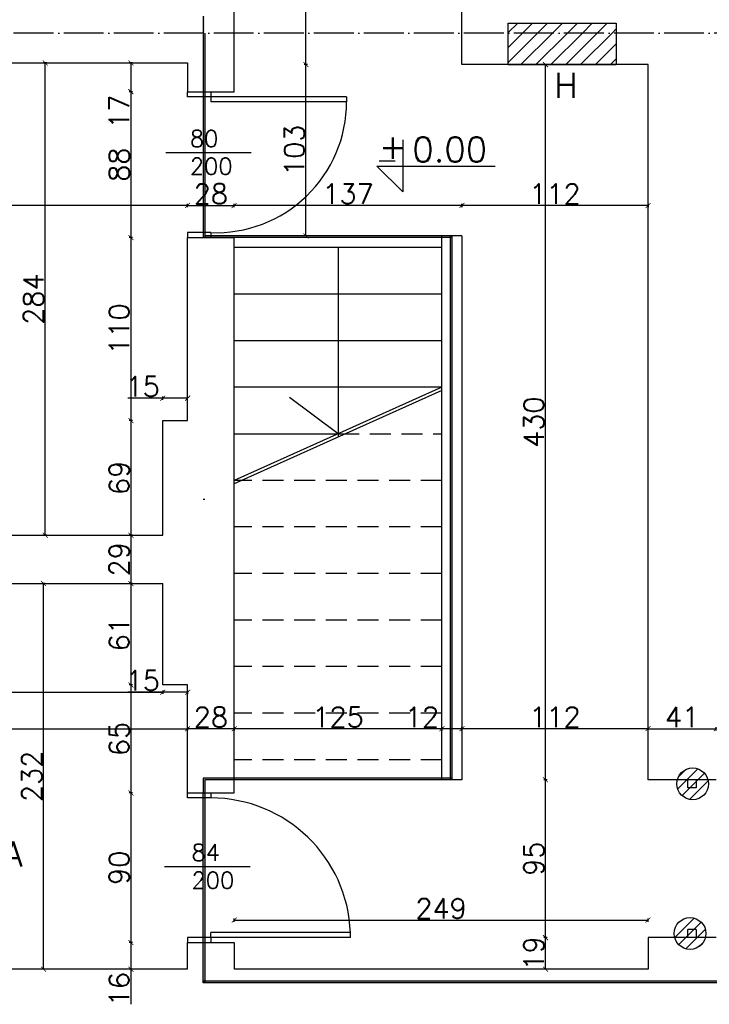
# Model space of a CAD drawing. Header units: millimetres. Extents: x -155361 to 49141, y -33787 to 6941.
# Tile 39 of 44: x -21812 to -21397, y 4693 to 5285. Entities that reach past the tile are written whole.
import ezdxf

# ---------------------------------------------------------------- set-up
doc = ezdxf.new("R2010")
doc.units = ezdxf.units.MM
doc.linetypes.add('ACAD_ISO04W100', pattern=[30, 24, -3, 0, -3])
doc.linetypes.add('DASHED', pattern=[19.05, 12.7, -6.35])
doc.styles.add('Opisowy', font='txt.shx')
doc.styles.get("Standard").update_dxf_attribs({"font": 'txt.shx'})
doc.dimstyles.new('ISO-25', dxfattribs={"dimtxt": 12, "dimasz": 3, "dimexe": 1, "dimexo": 1, "dimgap": 1, "dimtad": 1, "dimdec": 0, "dimtxsty": 'Opisowy', "dimblk": 'ARCHTICK', "dimcen": 2.5, "dimadec": 0, "dimazin": 0, "dimtfac": 1, "dimtdec": 0, "dimtmove": 0, "dimatfit": 3, "dimldrblk": 'ARCHTICK', "dimfxl": 1, "dimfxlon": 1, "dimarcsym": 0})
pattern_1 = [(45, (0, 2342.2945), (-4.490128, 4.490128), [])]

# ---------------------------------------------------------------- blocks, each defined once
blk = doc.blocks.new('_ArchTick')
at = {"color": 0, "linetype": 'ByBlock', "const_width": 0.15}
blk.add_lwpolyline([(-0.5, -0.5), (0.5, 0.5)], dxfattribs=at)
blk = doc.blocks.new('*D11401')
at = {"color": 0, "lineweight": -2}
for p, q in [((-21434.06, 4857.68), (-21434.06, 4859.68)), ((-21434.06, 4858.68), (-21393.06, 4858.68)), ((-21393.06, 4857.68), (-21393.06, 4859.68))]:
    blk.add_line(p, q, dxfattribs=at)
at = {"layer": 'Defpoints', "color": 0}
for p in [(-21393.06, 4858.68), (-21434.06, 4841.23), (-21393.06, 4841.23)]:
    blk.add_point(p, dxfattribs=at)
at = {"color": 0, "lineweight": -2, "xscale": 3, "yscale": 3, "zscale": 3, "rotation": 180}
blk.add_blockref('_ArchTick', (-21434.06, 4858.68), dxfattribs=at)
at = {"color": 0, "lineweight": -2, "xscale": 3, "yscale": 3, "zscale": 3}
blk.add_blockref('_ArchTick', (-21393.06, 4858.68), dxfattribs=at)
at = {"color": 0, "insert": (-21413.56, 4865.68), "char_height": 12, "attachment_point": 5, "style": 'Opisowy'}
blk.add_mtext('41', dxfattribs=at)
blk = doc.blocks.new('*D11427')
at = {"color": 0, "lineweight": -2}
for p, q in [((-22135.06, 4857.68), (-22135.06, 4859.68)), ((-22135.06, 4858.68), (-21711.06, 4858.68)), ((-21711.06, 4857.68), (-21711.06, 4859.68))]:
    blk.add_line(p, q, dxfattribs=at)
at = {"layer": 'Defpoints', "color": 0}
for p in [(-21711.06, 4858.68), (-22135.06, 4848.72), (-21711.06, 4848.72)]:
    blk.add_point(p, dxfattribs=at)
at = {"color": 0, "lineweight": -2, "xscale": 3, "yscale": 3, "zscale": 3, "rotation": 180}
blk.add_blockref('_ArchTick', (-22135.06, 4858.68), dxfattribs=at)
at = {"color": 0, "lineweight": -2, "xscale": 3, "yscale": 3, "zscale": 3}
blk.add_blockref('_ArchTick', (-21711.06, 4858.68), dxfattribs=at)
at = {"color": 0, "insert": (-21923.06, 4865.68), "char_height": 12, "attachment_point": 5, "style": 'Opisowy'}
blk.add_mtext('424', dxfattribs=at)
blk = doc.blocks.new('*D11433')
at = {"color": 0, "lineweight": -2}
for p, q in [((-22135.06, 4881.62), (-22135.06, 4879.62)), ((-22135.06, 4880.62), (-21726.06, 4880.62)), ((-21726.06, 4881.62), (-21726.06, 4879.62))]:
    blk.add_line(p, q, dxfattribs=at)
at = {"layer": 'Defpoints', "color": 0}
for p in [(-22135.06, 4959.23), (-21726.06, 4959.23), (-21726.06, 4880.62)]:
    blk.add_point(p, dxfattribs=at)
at = {"color": 0, "lineweight": -2, "xscale": 3, "yscale": 3, "zscale": 3, "rotation": 180}
blk.add_blockref('_ArchTick', (-22135.06, 4880.62), dxfattribs=at)
at = {"color": 0, "lineweight": -2, "xscale": 3, "yscale": 3, "zscale": 3}
blk.add_blockref('_ArchTick', (-21726.06, 4880.62), dxfattribs=at)
at = {"color": 0, "insert": (-21930.56, 4887.62), "char_height": 12, "attachment_point": 5, "style": 'Opisowy'}
blk.add_mtext('409', dxfattribs=at)
blk = doc.blocks.new('*D11434')
at = {"color": 0, "lineweight": -2}
for p, q in [((-21726.06, 4880.62), (-21747.06, 4880.62)), ((-21726.06, 4881.62), (-21726.06, 4879.62)), ((-21711.06, 4880.62), (-21726.06, 4880.62)), ((-21711.06, 4881.62), (-21711.06, 4879.62))]:
    blk.add_line(p, q, dxfattribs=at)
at = {"layer": 'Defpoints', "color": 0}
for p in [(-21726.06, 4898.23), (-21711.06, 4898.23), (-21726.06, 4880.62)]:
    blk.add_point(p, dxfattribs=at)
at = {"color": 0, "lineweight": -2, "xscale": 3, "yscale": 3, "zscale": 3, "rotation": 180}
blk.add_blockref('_ArchTick', (-21726.06, 4880.62), dxfattribs=at)
at = {"color": 0, "lineweight": -2, "xscale": 3, "yscale": 3, "zscale": 3}
blk.add_blockref('_ArchTick', (-21711.06, 4880.62), dxfattribs=at)
at = {"color": 0, "insert": (-21738.06, 4887.62), "char_height": 12, "attachment_point": 5, "style": 'Opisowy'}
blk.add_mtext('15', dxfattribs=at)
blk = doc.blocks.new('*D11435')
at = {"color": 0, "lineweight": -2}
for p, q in [((-21711.06, 4859.68), (-21711.06, 4857.68)), ((-21683.06, 4858.68), (-21711.06, 4858.68)), ((-21683.06, 4859.68), (-21683.06, 4857.68))]:
    blk.add_line(p, q, dxfattribs=at)
at = {"layer": 'Defpoints', "color": 0}
for p in [(-21711.06, 4885.69), (-21683.06, 4885.69), (-21711.06, 4858.68)]:
    blk.add_point(p, dxfattribs=at)
at = {"color": 0, "lineweight": -2, "xscale": 3, "yscale": 3, "zscale": 3, "rotation": 180}
blk.add_blockref('_ArchTick', (-21711.06, 4858.68), dxfattribs=at)
at = {"color": 0, "lineweight": -2, "xscale": 3, "yscale": 3, "zscale": 3}
blk.add_blockref('_ArchTick', (-21683.06, 4858.68), dxfattribs=at)
at = {"color": 0, "insert": (-21697.06, 4865.68), "char_height": 12, "attachment_point": 5, "style": 'Opisowy'}
blk.add_mtext('28', dxfattribs=at)
blk = doc.blocks.new('*D11436')
at = {"color": 0, "lineweight": -2}
for p, q in [((-21683.06, 4859.68), (-21683.06, 4857.68)), ((-21558.06, 4858.68), (-21683.06, 4858.68)), ((-21558.06, 4859.68), (-21558.06, 4857.68))]:
    blk.add_line(p, q, dxfattribs=at)
at = {"layer": 'Defpoints', "color": 0}
for p in [(-21683.06, 4879.72), (-21558.06, 4879.72), (-21683.06, 4858.68)]:
    blk.add_point(p, dxfattribs=at)
at = {"color": 0, "lineweight": -2, "xscale": 3, "yscale": 3, "zscale": 3, "rotation": 180}
blk.add_blockref('_ArchTick', (-21683.06, 4858.68), dxfattribs=at)
at = {"color": 0, "lineweight": -2, "xscale": 3, "yscale": 3, "zscale": 3}
blk.add_blockref('_ArchTick', (-21558.06, 4858.68), dxfattribs=at)
at = {"color": 0, "insert": (-21620.56, 4865.68), "char_height": 12, "attachment_point": 5, "style": 'Opisowy'}
blk.add_mtext('125', dxfattribs=at)
blk = doc.blocks.new('*D11437')
at = {"color": 0, "lineweight": -2}
for p, q in [((-21558.06, 4858.68), (-21579.06, 4858.68)), ((-21558.06, 4859.68), (-21558.06, 4857.68)), ((-21546.06, 4858.68), (-21558.06, 4858.68)), ((-21546.06, 4859.68), (-21546.06, 4857.68))]:
    blk.add_line(p, q, dxfattribs=at)
at = {"layer": 'Defpoints', "color": 0}
for p in [(-21558.06, 4878.72), (-21546.06, 4878.72), (-21558.06, 4858.68)]:
    blk.add_point(p, dxfattribs=at)
at = {"color": 0, "lineweight": -2, "xscale": 3, "yscale": 3, "zscale": 3, "rotation": 180}
blk.add_blockref('_ArchTick', (-21558.06, 4858.68), dxfattribs=at)
at = {"color": 0, "lineweight": -2, "xscale": 3, "yscale": 3, "zscale": 3}
blk.add_blockref('_ArchTick', (-21546.06, 4858.68), dxfattribs=at)
at = {"color": 0, "insert": (-21570.06, 4865.68), "char_height": 12, "attachment_point": 5, "style": 'Opisowy'}
blk.add_mtext('12', dxfattribs=at)
blk = doc.blocks.new('*D11438')
at = {"color": 0, "lineweight": -2}
for p, q in [((-21546.06, 4857.68), (-21546.06, 4859.68)), ((-21434.06, 4858.68), (-21546.06, 4858.68)), ((-21434.06, 4857.68), (-21434.06, 4859.68))]:
    blk.add_line(p, q, dxfattribs=at)
at = {"layer": 'Defpoints', "color": 0}
for p in [(-21546.06, 4858.68), (-21546.06, 4841.23), (-21434.06, 4841.23)]:
    blk.add_point(p, dxfattribs=at)
at = {"color": 0, "lineweight": -2, "xscale": 3, "yscale": 3, "zscale": 3, "rotation": 180}
blk.add_blockref('_ArchTick', (-21546.06, 4858.68), dxfattribs=at)
at = {"color": 0, "lineweight": -2, "xscale": 3, "yscale": 3, "zscale": 3}
blk.add_blockref('_ArchTick', (-21434.06, 4858.68), dxfattribs=at)
at = {"color": 0, "insert": (-21490.06, 4865.68), "char_height": 12, "attachment_point": 5, "style": 'Opisowy'}
blk.add_mtext('112', dxfattribs=at)
blk = doc.blocks.new('*D11457')
at = {"color": 0, "lineweight": -2}
for p, q in [((-21744.21, 5259.02), (-21746.21, 5259.02)), ((-21745.21, 5259.02), (-21745.21, 5241.75)), ((-21744.21, 5241.75), (-21746.21, 5241.75)), ((-21745.21, 5241.75), (-21745.21, 5220.75))]:
    blk.add_line(p, q, dxfattribs=at)
at = {"layer": 'Defpoints', "color": 0}
for p in [(-21711.09, 5259.02), (-21745.21, 5241.75), (-21711.09, 5241.75)]:
    blk.add_point(p, dxfattribs=at)
at = {"color": 0, "lineweight": -2, "xscale": 3, "yscale": 3, "zscale": 3}
for p, rotation in [((-21745.21, 5259.02), 90), ((-21745.21, 5241.75), -90.00000000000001)]:
    blk.add_blockref('_ArchTick', p, dxfattribs=dict(at, rotation=rotation))
at = {"color": 0, "insert": (-21752.21, 5229.75), "char_height": 12, "attachment_point": 5, "rotation": 90, "style": 'Opisowy'}
blk.add_mtext('17', dxfattribs=at)
blk = doc.blocks.new('*D11458')
at = {"color": 0, "lineweight": -2}
for p, q in [((-21744.21, 5241.75), (-21746.21, 5241.75)), ((-21745.21, 5241.75), (-21745.21, 5154.02)), ((-21744.21, 5154.02), (-21746.21, 5154.02))]:
    blk.add_line(p, q, dxfattribs=at)
at = {"layer": 'Defpoints', "color": 0}
for p in [(-21711.09, 5241.75), (-21745.21, 5154.02), (-21711.09, 5154.02)]:
    blk.add_point(p, dxfattribs=at)
at = {"color": 0, "lineweight": -2, "xscale": 3, "yscale": 3, "zscale": 3}
for p, rotation in [((-21745.21, 5241.75), 90), ((-21745.21, 5154.02), -90.00000000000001)]:
    blk.add_blockref('_ArchTick', p, dxfattribs=dict(at, rotation=rotation))
at = {"color": 0, "insert": (-21752.21, 5197.88), "char_height": 12, "attachment_point": 5, "rotation": 90, "style": 'Opisowy'}
blk.add_mtext('88', dxfattribs=at)
blk = doc.blocks.new('*D11459')
at = {"color": 0, "lineweight": -2}
for p, q in [((-21744.21, 5154.02), (-21746.21, 5154.02)), ((-21745.21, 5154.02), (-21745.21, 5044.02)), ((-21744.21, 5044.02), (-21746.21, 5044.02))]:
    blk.add_line(p, q, dxfattribs=at)
at = {"layer": 'Defpoints', "color": 0}
for p in [(-21711.09, 5154.02), (-21745.21, 5044.02), (-21711.09, 5044.02)]:
    blk.add_point(p, dxfattribs=at)
at = {"color": 0, "lineweight": -2, "xscale": 3, "yscale": 3, "zscale": 3}
for p, rotation in [((-21745.21, 5154.02), 90), ((-21745.21, 5044.02), -90.00000000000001)]:
    blk.add_blockref('_ArchTick', p, dxfattribs=dict(at, rotation=rotation))
at = {"color": 0, "insert": (-21752.21, 5099.02), "char_height": 12, "attachment_point": 5, "rotation": 90, "style": 'Opisowy'}
blk.add_mtext('110', dxfattribs=at)
blk = doc.blocks.new('*D11460')
at = {"color": 0, "lineweight": -2}
for p, q in [((-21744.21, 5044.02), (-21746.21, 5044.02)), ((-21745.21, 5044.02), (-21745.21, 4975.02)), ((-21744.21, 4975.02), (-21746.21, 4975.02))]:
    blk.add_line(p, q, dxfattribs=at)
at = {"layer": 'Defpoints', "color": 0}
for p in [(-21726.09, 5044.02), (-21745.21, 4975.02), (-21726.09, 4975.02)]:
    blk.add_point(p, dxfattribs=at)
at = {"color": 0, "lineweight": -2, "xscale": 3, "yscale": 3, "zscale": 3}
for p, rotation in [((-21745.21, 5044.02), 90), ((-21745.21, 4975.02), -90.00000000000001)]:
    blk.add_blockref('_ArchTick', p, dxfattribs=dict(at, rotation=rotation))
at = {"color": 0, "insert": (-21752.21, 5009.52), "char_height": 12, "attachment_point": 5, "rotation": 90, "style": 'Opisowy'}
blk.add_mtext('69', dxfattribs=at)
blk = doc.blocks.new('*D11461')
at = {"color": 0, "lineweight": -2}
for p, q in [((-21726.09, 5057.4), (-21747.09, 5057.4)), ((-21726.09, 5056.4), (-21726.09, 5058.4)), ((-21711.09, 5057.4), (-21726.09, 5057.4)), ((-21711.09, 5056.4), (-21711.09, 5058.4))]:
    blk.add_line(p, q, dxfattribs=at)
at = {"layer": 'Defpoints', "color": 0}
for p in [(-21726.09, 5057.4), (-21726.09, 5044.02), (-21711.09, 5044.02)]:
    blk.add_point(p, dxfattribs=at)
at = {"color": 0, "lineweight": -2, "xscale": 3, "yscale": 3, "zscale": 3, "rotation": 180}
blk.add_blockref('_ArchTick', (-21726.09, 5057.4), dxfattribs=at)
at = {"color": 0, "lineweight": -2, "xscale": 3, "yscale": 3, "zscale": 3}
blk.add_blockref('_ArchTick', (-21711.09, 5057.4), dxfattribs=at)
at = {"color": 0, "insert": (-21738.09, 5064.4), "char_height": 12, "attachment_point": 5, "style": 'Opisowy'}
blk.add_mtext('15', dxfattribs=at)
blk = doc.blocks.new('*D11462')
at = {"color": 0, "lineweight": -2}
for p, q in [((-21744.21, 4975.02), (-21746.21, 4975.02)), ((-21745.21, 4975.02), (-21745.21, 4946.02)), ((-21744.21, 4946.02), (-21746.21, 4946.02))]:
    blk.add_line(p, q, dxfattribs=at)
at = {"layer": 'Defpoints', "color": 0}
for p in [(-21726.09, 4975.02), (-21745.21, 4946.02), (-21726.09, 4946.02)]:
    blk.add_point(p, dxfattribs=at)
at = {"color": 0, "lineweight": -2, "xscale": 3, "yscale": 3, "zscale": 3}
for p, rotation in [((-21745.21, 4975.02), 90), ((-21745.21, 4946.02), -90.00000000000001)]:
    blk.add_blockref('_ArchTick', p, dxfattribs=dict(at, rotation=rotation))
at = {"color": 0, "insert": (-21752.21, 4960.52), "char_height": 12, "attachment_point": 5, "rotation": 90, "style": 'Opisowy'}
blk.add_mtext('29', dxfattribs=at)
blk = doc.blocks.new('*D11463')
at = {"color": 0, "lineweight": -2}
for p, q in [((-21744.21, 4946.02), (-21746.21, 4946.02)), ((-21745.21, 4946.02), (-21745.21, 4885.02)), ((-21744.21, 4885.02), (-21746.21, 4885.02))]:
    blk.add_line(p, q, dxfattribs=at)
at = {"layer": 'Defpoints', "color": 0}
for p in [(-21726.09, 4946.02), (-21745.21, 4885.02), (-21726.09, 4885.02)]:
    blk.add_point(p, dxfattribs=at)
at = {"color": 0, "lineweight": -2, "xscale": 3, "yscale": 3, "zscale": 3}
for p, rotation in [((-21745.21, 4946.02), 90), ((-21745.21, 4885.02), -90.00000000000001)]:
    blk.add_blockref('_ArchTick', p, dxfattribs=dict(at, rotation=rotation))
at = {"color": 0, "insert": (-21752.21, 4915.52), "char_height": 12, "attachment_point": 5, "rotation": 90, "style": 'Opisowy'}
blk.add_mtext('61', dxfattribs=at)
blk = doc.blocks.new('*D11464')
at = {"color": 0, "lineweight": -2}
for p, q in [((-21744.21, 4885.02), (-21746.21, 4885.02)), ((-21745.21, 4885.02), (-21745.21, 4820.02)), ((-21744.21, 4820.02), (-21746.21, 4820.02))]:
    blk.add_line(p, q, dxfattribs=at)
at = {"layer": 'Defpoints', "color": 0}
for p in [(-21711.09, 4885.02), (-21745.21, 4820.02), (-21711.09, 4820.02)]:
    blk.add_point(p, dxfattribs=at)
at = {"color": 0, "lineweight": -2, "xscale": 3, "yscale": 3, "zscale": 3}
for p, rotation in [((-21745.21, 4885.02), 90), ((-21745.21, 4820.02), -90.00000000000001)]:
    blk.add_blockref('_ArchTick', p, dxfattribs=dict(at, rotation=rotation))
at = {"color": 0, "insert": (-21752.21, 4852.52), "char_height": 12, "attachment_point": 5, "rotation": 90, "style": 'Opisowy'}
blk.add_mtext('65', dxfattribs=at)
blk = doc.blocks.new('*D11465')
at = {"color": 0, "lineweight": -2}
for p, q in [((-21744.21, 4820.02), (-21746.21, 4820.02)), ((-21745.21, 4820.02), (-21745.21, 4730.02)), ((-21744.21, 4730.02), (-21746.21, 4730.02))]:
    blk.add_line(p, q, dxfattribs=at)
at = {"layer": 'Defpoints', "color": 0}
for p in [(-21711.09, 4820.02), (-21745.21, 4730.02), (-21711.09, 4730.02)]:
    blk.add_point(p, dxfattribs=at)
at = {"color": 0, "lineweight": -2, "xscale": 3, "yscale": 3, "zscale": 3}
for p, rotation in [((-21745.21, 4820.02), 90), ((-21745.21, 4730.02), -90.00000000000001)]:
    blk.add_blockref('_ArchTick', p, dxfattribs=dict(at, rotation=rotation))
at = {"color": 0, "insert": (-21752.21, 4775.02), "char_height": 12, "attachment_point": 5, "rotation": 90, "style": 'Opisowy'}
blk.add_mtext('90', dxfattribs=at)
blk = doc.blocks.new('*D11466')
at = {"color": 0, "lineweight": -2}
for p, q in [((-21744.21, 4730.02), (-21746.21, 4730.02)), ((-21745.21, 4730.02), (-21745.21, 4714.02)), ((-21744.21, 4714.02), (-21746.21, 4714.02)), ((-21745.21, 4714.02), (-21745.21, 4693.02))]:
    blk.add_line(p, q, dxfattribs=at)
at = {"layer": 'Defpoints', "color": 0}
for p in [(-21711.09, 4730.02), (-21745.21, 4714.02), (-21711.09, 4714.02)]:
    blk.add_point(p, dxfattribs=at)
at = {"color": 0, "lineweight": -2, "xscale": 3, "yscale": 3, "zscale": 3}
for p, rotation in [((-21745.21, 4730.02), 90), ((-21745.21, 4714.02), -90.00000000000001)]:
    blk.add_blockref('_ArchTick', p, dxfattribs=dict(at, rotation=rotation))
at = {"color": 0, "insert": (-21752.21, 4702.02), "char_height": 12, "attachment_point": 5, "rotation": 90, "style": 'Opisowy'}
blk.add_mtext('16', dxfattribs=at)
blk = doc.blocks.new('*D11467')
at = {"color": 0, "lineweight": -2}
for p, q in [((-21796.77, 4946.02), (-21798.77, 4946.02)), ((-21797.77, 4714.02), (-21797.77, 4946.02)), ((-21796.77, 4714.02), (-21798.77, 4714.02))]:
    blk.add_line(p, q, dxfattribs=at)
at = {"layer": 'Defpoints', "color": 0}
for p in [(-21797.77, 4946.02), (-21726.09, 4946.02), (-21711.09, 4714.02)]:
    blk.add_point(p, dxfattribs=at)
at = {"color": 0, "lineweight": -2, "xscale": 3, "yscale": 3, "zscale": 3}
for p, rotation in [((-21797.77, 4946.02), 90), ((-21797.77, 4714.02), -90.00000000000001)]:
    blk.add_blockref('_ArchTick', p, dxfattribs=dict(at, rotation=rotation))
at = {"color": 0, "insert": (-21804.77, 4830.02), "char_height": 12, "attachment_point": 5, "rotation": 90, "style": 'Opisowy'}
blk.add_mtext('232', dxfattribs=at)
blk = doc.blocks.new('*D11468')
at = {"color": 0, "lineweight": -2}
for p, q in [((-21795.77, 5259.02), (-21797.77, 5259.02)), ((-21796.77, 4975.02), (-21796.77, 5259.02)), ((-21795.77, 4975.02), (-21797.77, 4975.02))]:
    blk.add_line(p, q, dxfattribs=at)
at = {"layer": 'Defpoints', "color": 0}
for p in [(-21796.77, 5259.02), (-21711.09, 5259.02), (-21726.09, 4975.02)]:
    blk.add_point(p, dxfattribs=at)
at = {"color": 0, "lineweight": -2, "xscale": 3, "yscale": 3, "zscale": 3}
for p, rotation in [((-21796.77, 5259.02), 90), ((-21796.77, 4975.02), -90.00000000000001)]:
    blk.add_blockref('_ArchTick', p, dxfattribs=dict(at, rotation=rotation))
at = {"color": 0, "insert": (-21803.77, 5117.02), "char_height": 12, "attachment_point": 5, "rotation": 90, "style": 'Opisowy'}
blk.add_mtext('284', dxfattribs=at)
blk = doc.blocks.new('*D11484')
at = {"color": 0, "lineweight": -2}
for p, q in [((-21494.8, 5258.02), (-21496.8, 5258.02)), ((-21495.8, 4828.02), (-21495.8, 5258.02)), ((-21494.8, 4828.02), (-21496.8, 4828.02))]:
    blk.add_line(p, q, dxfattribs=at)
at = {"layer": 'Defpoints', "color": 0}
for p in [(-21495.8, 5258.02), (-21434.09, 5258.02), (-21434.09, 4828.02)]:
    blk.add_point(p, dxfattribs=at)
at = {"color": 0, "lineweight": -2, "xscale": 3, "yscale": 3, "zscale": 3}
for p, rotation in [((-21495.8, 5258.02), 90), ((-21495.8, 4828.02), -90.00000000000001)]:
    blk.add_blockref('_ArchTick', p, dxfattribs=dict(at, rotation=rotation))
at = {"color": 0, "insert": (-21502.8, 5043.02), "char_height": 12, "attachment_point": 5, "rotation": 90, "style": 'Opisowy'}
blk.add_mtext('430', dxfattribs=at)
blk = doc.blocks.new('*D11485')
at = {"color": 0, "lineweight": -2}
for p, q in [((-21494.8, 4828.02), (-21496.8, 4828.02)), ((-21495.8, 4733.02), (-21495.8, 4828.02)), ((-21494.8, 4733.02), (-21496.8, 4733.02))]:
    blk.add_line(p, q, dxfattribs=at)
at = {"layer": 'Defpoints', "color": 0}
for p in [(-21495.8, 4828.02), (-21434.09, 4828.02), (-21434.09, 4733.02)]:
    blk.add_point(p, dxfattribs=at)
at = {"color": 0, "lineweight": -2, "xscale": 3, "yscale": 3, "zscale": 3}
for p, rotation in [((-21495.8, 4828.02), 90), ((-21495.8, 4733.02), -90.00000000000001)]:
    blk.add_blockref('_ArchTick', p, dxfattribs=dict(at, rotation=rotation))
at = {"color": 0, "insert": (-21502.8, 4780.52), "char_height": 12, "attachment_point": 5, "rotation": 90, "style": 'Opisowy'}
blk.add_mtext('95', dxfattribs=at)
blk = doc.blocks.new('*D11486')
at = {"color": 0, "lineweight": -2}
for p, q in [((-21494.8, 4733.02), (-21496.8, 4733.02)), ((-21495.8, 4714.02), (-21495.8, 4733.02)), ((-21494.8, 4714.02), (-21496.8, 4714.02))]:
    blk.add_line(p, q, dxfattribs=at)
at = {"layer": 'Defpoints', "color": 0}
for p in [(-21495.8, 4733.02), (-21434.09, 4733.02), (-21434.09, 4714.02)]:
    blk.add_point(p, dxfattribs=at)
at = {"color": 0, "lineweight": -2, "xscale": 3, "yscale": 3, "zscale": 3}
for p, rotation in [((-21495.8, 4733.02), 90), ((-21495.8, 4714.02), -90.00000000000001)]:
    blk.add_blockref('_ArchTick', p, dxfattribs=dict(at, rotation=rotation))
at = {"color": 0, "insert": (-21502.8, 4723.52), "char_height": 12, "attachment_point": 5, "rotation": 90, "style": 'Opisowy'}
blk.add_mtext('19', dxfattribs=at)
blk = doc.blocks.new('*D11487')
at = {"color": 0, "lineweight": -2}
for p, q in [((-21683.09, 4742.6), (-21683.09, 4744.6)), ((-21683.09, 4743.6), (-21434.09, 4743.6)), ((-21434.09, 4742.6), (-21434.09, 4744.6))]:
    blk.add_line(p, q, dxfattribs=at)
at = {"layer": 'Defpoints', "color": 0}
for p in [(-21434.09, 4743.6), (-21683.09, 4705.93), (-21434.09, 4705.93)]:
    blk.add_point(p, dxfattribs=at)
at = {"color": 0, "lineweight": -2, "xscale": 3, "yscale": 3, "zscale": 3, "rotation": 180}
blk.add_blockref('_ArchTick', (-21683.09, 4743.6), dxfattribs=at)
at = {"color": 0, "lineweight": -2, "xscale": 3, "yscale": 3, "zscale": 3}
blk.add_blockref('_ArchTick', (-21434.09, 4743.6), dxfattribs=at)
at = {"color": 0, "insert": (-21558.59, 4750.6), "char_height": 12, "attachment_point": 5, "style": 'Opisowy'}
blk.add_mtext('249', dxfattribs=at)
blk = doc.blocks.new('*D11510')
at = {"color": 0, "lineweight": -2}
for p, q in [((-21546.09, 5174.31), (-21546.09, 5172.31)), ((-21434.09, 5173.31), (-21546.09, 5173.31)), ((-21434.09, 5174.31), (-21434.09, 5172.31))]:
    blk.add_line(p, q, dxfattribs=at)
at = {"layer": 'Defpoints', "color": 0}
for p in [(-21546.09, 5258.02), (-21434.09, 5258.02), (-21546.09, 5173.31)]:
    blk.add_point(p, dxfattribs=at)
at = {"color": 0, "lineweight": -2, "xscale": 3, "yscale": 3, "zscale": 3, "rotation": 180}
blk.add_blockref('_ArchTick', (-21546.09, 5173.31), dxfattribs=at)
at = {"color": 0, "lineweight": -2, "xscale": 3, "yscale": 3, "zscale": 3}
blk.add_blockref('_ArchTick', (-21434.09, 5173.31), dxfattribs=at)
at = {"color": 0, "insert": (-21490.09, 5180.31), "char_height": 12, "attachment_point": 5, "style": 'Opisowy'}
blk.add_mtext('112', dxfattribs=at)
blk = doc.blocks.new('*D11511')
at = {"color": 0, "lineweight": -2}
for p, q in [((-21683.09, 5172.31), (-21683.09, 5174.31)), ((-21546.09, 5173.31), (-21683.09, 5173.31)), ((-21546.09, 5172.31), (-21546.09, 5174.31))]:
    blk.add_line(p, q, dxfattribs=at)
at = {"layer": 'Defpoints', "color": 0}
for p in [(-21683.09, 5173.31), (-21683.09, 5155.02), (-21546.09, 5155.02)]:
    blk.add_point(p, dxfattribs=at)
at = {"color": 0, "lineweight": -2, "xscale": 3, "yscale": 3, "zscale": 3, "rotation": 180}
blk.add_blockref('_ArchTick', (-21683.09, 5173.31), dxfattribs=at)
at = {"color": 0, "lineweight": -2, "xscale": 3, "yscale": 3, "zscale": 3}
blk.add_blockref('_ArchTick', (-21546.09, 5173.31), dxfattribs=at)
at = {"color": 0, "insert": (-21614.59, 5180.31), "char_height": 12, "attachment_point": 5, "style": 'Opisowy'}
blk.add_mtext('137', dxfattribs=at)
blk = doc.blocks.new('*D11512')
at = {"color": 0, "lineweight": -2}
for p, q in [((-21638.89, 5258.02), (-21640.89, 5258.02)), ((-21639.89, 5155.02), (-21639.89, 5258.02)), ((-21638.89, 5155.02), (-21640.89, 5155.02))]:
    blk.add_line(p, q, dxfattribs=at)
at = {"layer": 'Defpoints', "color": 0}
for p in [(-21639.89, 5258.02), (-21545.09, 5258.02), (-21545.09, 5155.02)]:
    blk.add_point(p, dxfattribs=at)
at = {"color": 0, "lineweight": -2, "xscale": 3, "yscale": 3, "zscale": 3}
for p, rotation in [((-21639.89, 5258.02), 90), ((-21639.89, 5155.02), -90.00000000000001)]:
    blk.add_blockref('_ArchTick', p, dxfattribs=dict(at, rotation=rotation))
at = {"color": 0, "insert": (-21646.89, 5206.52), "char_height": 12, "attachment_point": 5, "rotation": 90, "style": 'Opisowy'}
blk.add_mtext('103', dxfattribs=at)
blk = doc.blocks.new('*D11513')
at = {"color": 0, "lineweight": -2}
for p, q in [((-21638.89, 6765.02), (-21640.89, 6765.02)), ((-21639.89, 5258.02), (-21639.89, 6765.02)), ((-21638.89, 5258.02), (-21640.89, 5258.02))]:
    blk.add_line(p, q, dxfattribs=at)
at = {"layer": 'Defpoints', "color": 0}
for p in [(-21639.89, 6765.02), (-21546.09, 6765.02), (-21546.09, 5258.02)]:
    blk.add_point(p, dxfattribs=at)
at = {"color": 0, "lineweight": -2, "xscale": 3, "yscale": 3, "zscale": 3}
for p, rotation in [((-21639.89, 6765.02), 90), ((-21639.89, 5258.02), -90.00000000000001)]:
    blk.add_blockref('_ArchTick', p, dxfattribs=dict(at, rotation=rotation))
at = {"color": 0, "insert": (-21646.89, 6011.52), "char_height": 12, "attachment_point": 5, "rotation": 90, "style": 'Opisowy'}
blk.add_mtext('1507', dxfattribs=at)
blk = doc.blocks.new('*D11514')
at = {"color": 0, "lineweight": -2}
for p, q in [((-21711.09, 5172.31), (-21711.09, 5174.31)), ((-21711.09, 5173.31), (-21683.09, 5173.31)), ((-21683.09, 5172.31), (-21683.09, 5174.31))]:
    blk.add_line(p, q, dxfattribs=at)
at = {"layer": 'Defpoints', "color": 0}
for p in [(-21683.09, 5173.31), (-21711.09, 5154.02), (-21683.09, 5154.02)]:
    blk.add_point(p, dxfattribs=at)
at = {"color": 0, "lineweight": -2, "xscale": 3, "yscale": 3, "zscale": 3, "rotation": 180}
blk.add_blockref('_ArchTick', (-21711.09, 5173.31), dxfattribs=at)
at = {"color": 0, "lineweight": -2, "xscale": 3, "yscale": 3, "zscale": 3}
blk.add_blockref('_ArchTick', (-21683.09, 5173.31), dxfattribs=at)
at = {"color": 0, "insert": (-21697.09, 5180.31), "char_height": 12, "attachment_point": 5, "style": 'Opisowy'}
blk.add_mtext('28', dxfattribs=at)
blk = doc.blocks.new('*D11515')
at = {"color": 0, "lineweight": -2}
for p, q in [((-22135.09, 5172.31), (-22135.09, 5174.31)), ((-21711.09, 5173.31), (-22135.09, 5173.31)), ((-21711.09, 5172.31), (-21711.09, 5174.31))]:
    blk.add_line(p, q, dxfattribs=at)
at = {"layer": 'Defpoints', "color": 0}
for p in [(-22135.09, 5173.31), (-22135.09, 5154.02), (-21711.09, 5154.02)]:
    blk.add_point(p, dxfattribs=at)
at = {"color": 0, "lineweight": -2, "xscale": 3, "yscale": 3, "zscale": 3, "rotation": 180}
blk.add_blockref('_ArchTick', (-22135.09, 5173.31), dxfattribs=at)
at = {"color": 0, "lineweight": -2, "xscale": 3, "yscale": 3, "zscale": 3}
blk.add_blockref('_ArchTick', (-21711.09, 5173.31), dxfattribs=at)
at = {"color": 0, "insert": (-21923.09, 5180.31), "char_height": 12, "attachment_point": 5, "style": 'Opisowy'}
blk.add_mtext('424', dxfattribs=at)

msp = doc.modelspace()

# ---------------------------------------------------------------- hatches: boundary and pattern name
for points in [[(-21700.81, 5277.02), (-21700.81, 5287.09), (-21701.81, 5287.09), (-21701.81, 5277.02)], [(-21701.81, 4705.88), (-21700.81, 4705.88), (-21700.81, 4706.88), (-21701.81, 4706.88)], [(-21700.81, 4706.88), (-21231.09, 4706.88), (-21231.09, 4705.88), (-21700.81, 4705.88)]]:
    msp.add_hatch(color=1).paths.add_polyline_path(points)
h = msp.add_hatch()
h.set_pattern_fill('ANSI31', color=256, scale=2, style=0)
h.set_pattern_definition(pattern_1)
h.paths.add_polyline_path([(-21453.21, 5277.02), (-21453.21, 5283.02), (-21518.21, 5283.02), (-21518.21, 5277.02)])
h = msp.add_hatch(color=1)
h.paths.add_polyline_path([(-21701.81, 5157.02), (-21700.81, 5157.02), (-21700.81, 5205.16), (-21701.81, 5205.16)])
h.paths.add_polyline_path([(-21701.81, 5241.75), (-21700.81, 5241.75), (-21700.81, 5277.02), (-21701.81, 5277.02)])
h.paths.add_polyline_path([(-21700.81, 5205.16), (-21700.81, 5238.75), (-21701.81, 5238.75), (-21701.81, 5205.16)])
h.paths.add_polyline_path([(-21701.81, 5154.02), (-21700.81, 5154.02), (-21700.81, 5157.02), (-21701.81, 5157.02)])
h.paths.add_polyline_path([(-21701.81, 5238.75), (-21700.81, 5238.75), (-21700.81, 5241.75), (-21701.81, 5241.75)])
h.paths.add_polyline_path([(-21710.09, 5189.31), (-21710.09, 5171.31), (-21684.09, 5171.31), (-21684.09, 5189.31)], flags=24)
h.paths.add_polyline_path([(-21716.4, 5225.26), (-21716.4, 5185.26), (-21679.73, 5185.26), (-21679.73, 5225.26)], flags=24)
h.paths.add_polyline_path([(-21716.4, 5225.26), (-21716.4, 5185.26), (-21679.73, 5185.26), (-21679.73, 5225.26)], flags=24)
h = msp.add_hatch()
h.set_pattern_fill('ANSI31', color=256, scale=2, style=0)
h.set_pattern_definition(pattern_1)
h.paths.add_polyline_path([(-21518.21, 5258.02), (-21453.21, 5258.02), (-21453.21, 5277.02), (-21518.21, 5277.02)])
h = msp.add_hatch(color=1)
h.paths.add_polyline_path([(-21552.09, 4829.02), (-21552.09, 5154.02), (-21553.16, 5154.02), (-21553.16, 4829.02)])
h.paths.add_polyline_path([(-21683.09, 5154.02), (-21558.09, 5154.02), (-21558.09, 5155.02), (-21697.15, 5155.02), (-21697.15, 5154.02)])
h.paths.add_polyline_path([(-21553.16, 5154.02), (-21553.16, 5155.02), (-21558.09, 5155.02), (-21558.09, 5154.02)])
h.paths.add_polyline_path([(-21697.15, 5154.02), (-21697.15, 5155.02), (-21700.81, 5155.02), (-21700.81, 5154.02)])
h.paths.add_polyline_path([(-21552.09, 5154.02), (-21552.09, 5155.02), (-21553.16, 5155.02), (-21553.16, 5154.02)])
h = msp.add_hatch()
h.set_pattern_fill('ANSI31', color=256, scale=1.5, style=0)
h.set_pattern_definition([(45, (0, 2342.2945), (-3.367596, 3.367596), [])])
h.paths.add_polyline_path([(-21416.42, 4828.02), (-21410.09, 4828.02), (-21410.09, 4823.02), (-21405.09, 4823.02), (-21405.09, 4828.02), (-21398.02, 4828.02, -0.066429), (-21397.69, 4825.52, -1.142311)])
h.paths.add_polyline_path([(-21417.99, 4733.02, -1.142311), (-21399.25, 4735.52, -0.066429), (-21399.58, 4733.02), (-21405.09, 4733.02), (-21405.09, 4738.02), (-21410.09, 4738.02), (-21410.09, 4733.02)])
h.paths.add_polyline_path([(-21416.42, 4828.02, -0.76453), (-21398.02, 4828.02), (-21405.09, 4828.02), (-21410.09, 4828.02)])
h.paths.add_polyline_path([(-21417.99, 4733.02), (-21410.09, 4733.02), (-21405.09, 4733.02), (-21399.58, 4733.02, -0.76453)])
h.paths.add_polyline_path([(-21410.09, 4823.02), (-21405.09, 4823.02), (-21405.09, 4828.02), (-21410.09, 4828.02)])
h.paths.add_polyline_path([(-21405.09, 4733.02), (-21405.09, 4738.02), (-21410.09, 4738.02), (-21410.09, 4733.02)])
h = msp.add_hatch(color=1)
h.paths.add_polyline_path([(-21701.81, 4820.02), (-21701.81, 4829.02), (-21700.81, 4829.02), (-21683.09, 4829.02), (-21683.09, 4828.02), (-21700.81, 4828.02), (-21700.81, 4820.02)])
h.paths.add_polyline_path([(-21558.09, 4828.02), (-21558.09, 4829.02), (-21683.09, 4829.02), (-21683.09, 4828.02)])
h.paths.add_polyline_path([(-21701.81, 4733.02), (-21700.81, 4733.02), (-21700.81, 4775.86), (-21701.81, 4775.86)])
h.paths.add_polyline_path([(-21700.81, 4775.86), (-21700.81, 4817.02), (-21701.81, 4817.02), (-21701.81, 4775.86)])
h.paths.add_polyline_path([(-21701.81, 4706.88), (-21700.81, 4706.88), (-21700.81, 4730.02), (-21701.81, 4730.02)])
h.paths.add_polyline_path([(-21553.16, 4828.02), (-21553.16, 4829.02), (-21558.09, 4829.02), (-21558.09, 4828.02)])
h.paths.add_polyline_path([(-21701.81, 4730.02), (-21700.81, 4730.02), (-21700.81, 4733.02), (-21701.81, 4733.02)])
h.paths.add_polyline_path([(-21701.81, 4817.02), (-21700.81, 4817.02), (-21700.81, 4820.02), (-21701.81, 4820.02)])
h.paths.add_polyline_path([(-21552.09, 4828.02), (-21552.09, 4829.02), (-21553.16, 4829.02), (-21553.16, 4828.02)])
h.paths.add_polyline_path([(-21715.42, 4795.88), (-21715.42, 4755.88), (-21678.75, 4755.88), (-21678.75, 4795.88)], flags=24)
h.paths.add_polyline_path([(-21715.42, 4795.88), (-21715.42, 4755.88), (-21678.75, 4755.88), (-21678.75, 4795.88)], flags=24)

# ---------------------------------------------------------------- linework, layer by layer
for p, q in [((-21683.09, 5241.75), (-21683.09, 5560.75)), ((-21546.09, 5258.02), (-21546.09, 5327.02)), ((-21518.21, 5283.02), (-21453.21, 5283.02)), ((-21518.21, 5258.02), (-21518.21, 5283.02)), ((-21453.21, 5283.02), (-21453.21, 5258.02)), ((-22135.09, 5259.02), (-21711.09, 5259.02)), ((-21711.09, 5259.02), (-21711.09, 5241.75)), ((-21434.09, 5258.02), (-21546.09, 5258.02)), ((-21518.21, 5258.02), (-21453.21, 5258.02)), ((-21434.09, 4828.02), (-21434.09, 5258.02)), ((-21711.09, 5241.75), (-21683.09, 5241.75)), ((-21711.09, 5238.75), (-21711.09, 5241.75)), ((-21697.15, 5241.75), (-21697.15, 5238.75)), ((-21697.15, 5238.75), (-21711.09, 5238.75)), ((-21615.42, 5238.75), (-21697.15, 5238.75)), ((-21697.15, 5238.75), (-21697.15, 5235.75)), ((-21615.42, 5235.75), (-21697.15, 5235.75)), ((-21615.42, 5238.75), (-21615.42, 5235.75)), ((-21581.62, 5212.85), (-21581.62, 5181.53)), ((-21724.27, 5205.16), (-21672.84, 5205.16)), ((-21595.77, 5200.26), (-21586.28, 5200.26)), ((-21597.28, 5196.99), (-21526.12, 5196.99)), ((-21597.28, 5196.99), (-21581.62, 5181.53)), ((-21697.15, 5157.02), (-21711.09, 5157.02)), ((-21711.09, 5157.02), (-21711.09, 5154.02)), ((-21711.09, 5044.02), (-21711.09, 5154.02)), ((-21711.09, 5154.02), (-21683.09, 5154.02)), ((-21700.81, 5154.02), (-21701.81, 5154.02)), ((-21697.15, 5157.02), (-21697.15, 5154.02)), ((-21683.09, 4820.02), (-21683.09, 5154.02)), ((-21546.09, 5155.02), (-21558.09, 5155.02)), ((-21558.09, 4828.02), (-21558.09, 5155.02)), ((-21546.09, 5155.02), (-21546.09, 4828.02)), ((-21558.09, 5148.02), (-21683.09, 5148.02)), ((-21620.59, 5148.02), (-21620.59, 5034.02)), ((-21558.09, 5120.02), (-21683.09, 5120.02)), ((-21558.09, 5092.02), (-21683.09, 5092.02)), ((-21558.09, 5064.02), (-21683.09, 5064.02)), ((-21558.09, 5064.02), (-21683.09, 5008.02)), ((-21558.09, 5062.02), (-21683.09, 5006.02)), ((-21620.59, 5036.02), (-21649.75, 5057.77)), ((-21726.09, 4975.02), (-21726.09, 5044.02)), ((-21726.09, 5044.02), (-21711.09, 5044.02)), ((-21683.09, 5036.02), (-21620.59, 5036.02)), ((-22135.09, 4975.02), (-21726.09, 4975.02)), ((-22135.09, 4946.02), (-21726.09, 4946.02)), ((-21726.09, 4885.02), (-21726.09, 4946.02)), ((-21434.09, 4828.02), (-21434.09, 4937.29)), ((-21711.09, 4885.02), (-21726.09, 4885.02)), ((-21711.09, 4820.02), (-21711.09, 4885.02)), ((-21546.09, 4828.02), (-21558.09, 4828.02)), ((-21393.09, 4828.02), (-21434.09, 4828.02)), ((-21410.09, 4823.02), (-21410.09, 4828.02)), ((-21405.09, 4828.02), (-21405.09, 4823.02)), ((-21711.09, 4820.02), (-21683.09, 4820.02)), ((-21711.09, 4817.02), (-21711.09, 4820.02)), ((-21697.15, 4820.02), (-21697.15, 4817.02)), ((-21405.09, 4823.02), (-21410.09, 4823.02)), ((-21697.15, 4817.02), (-21711.09, 4817.02)), ((-21724.93, 4775.86), (-21673.5, 4775.86)), ((-21405.09, 4738.02), (-21410.09, 4738.02)), ((-21410.09, 4733.02), (-21410.09, 4738.02)), ((-21405.09, 4738.02), (-21405.09, 4733.02)), ((-21697.15, 4733.02), (-21711.09, 4733.02)), ((-21711.09, 4733.02), (-21711.09, 4730.02)), ((-21613.15, 4736.02), (-21697.15, 4736.02)), ((-21697.15, 4733.02), (-21697.15, 4736.02)), ((-21697.15, 4733.02), (-21697.15, 4730.02)), ((-21613.15, 4733.02), (-21697.15, 4733.02)), ((-21613.15, 4733.02), (-21613.15, 4736.02)), ((-21393.09, 4733.02), (-21434.09, 4733.02)), ((-21434.09, 4733.02), (-21434.09, 4714.02)), ((-21711.09, 4714.02), (-21711.09, 4730.02)), ((-21711.09, 4730.02), (-21683.09, 4730.02)), ((-21683.09, 4730.02), (-21683.09, 4714.02)), ((-21711.09, 4714.02), (-22135.09, 4714.02)), ((-21434.09, 4714.02), (-21683.09, 4714.02))]:
    msp.add_line(p, q)
at = {"color": 1}
for p, q in [((-21701.81, 5287.09), (-21701.81, 5154.02)), ((-21700.81, 5277.02), (-21700.81, 5154.02)), ((-21552.09, 5155.02), (-21700.81, 5155.02)), ((-21552.09, 5154.02), (-21700.81, 5154.02)), ((-21553.16, 5155.02), (-21553.16, 4828.02)), ((-21552.09, 5155.02), (-21552.09, 4828.02)), ((-21700.81, 4996.49), (-21701.81, 4996.49)), ((-21700.81, 4829.02), (-21701.81, 4829.02)), ((-21701.81, 4829.02), (-21701.81, 4820.02)), ((-21552.09, 4829.02), (-21700.81, 4829.02)), ((-21552.09, 4828.02), (-21700.81, 4828.02)), ((-21700.81, 4828.02), (-21700.81, 4706.88)), ((-21701.81, 4705.88), (-21701.81, 4820.02)), ((-20658.63, 4706.88), (-21701.81, 4706.88)), ((-21701.81, 4705.88), (-21701.81, 4706.88)), ((-21701.81, 4706.88), (-21700.81, 4706.88)), ((-20658.63, 4705.88), (-21701.81, 4705.88)), ((-21700.81, 4706.88), (-21700.81, 4705.88))]:
    msp.add_line(p, q, dxfattribs=at)
at = {"linetype": 'ACAD_ISO04W100'}
msp.add_line((-20527.55, 5277.02), (-22272.16, 5277.02), dxfattribs=at)
at = {"linetype": 'DASHED'}
for p, q in [((-21620.59, 5036.02), (-21558.09, 5036.02)), ((-21558.09, 5008.02), (-21683.09, 5008.02)), ((-21558.09, 4980.02), (-21683.09, 4980.02)), ((-21558.09, 4952.02), (-21683.09, 4952.02)), ((-21558.09, 4924.02), (-21683.09, 4924.02)), ((-21558.09, 4896.02), (-21683.09, 4896.02)), ((-21558.09, 4868.02), (-21683.09, 4868.02)), ((-21558.09, 4840.02), (-21683.09, 4840.02))]:
    msp.add_line(p, q, dxfattribs=at)
for centre in [(-21407.22, 4825.52), (-21408.79, 4735.52)]:
    msp.add_circle(centre, 9.53)
for centre, radius, start, end in [((-21694.21, 5235.75), 78.79, 267.85782, 0), ((-21697.15, 4732.96), 84.06, 2.08325, 90)]:
    msp.add_arc(centre, radius, start, end)

# ---------------------------------------------------------------- texts
at = {"attachment_point": 1}
for s, insert, char_height, width in [('H', (-21490.55, 5253.07), 15, 1.2435), ('80\\P200', (-21709.73, 5218.59), 10, 1.5497), ('+', (-21596, 5216.32), 15, 2.9001), ('0.00', (-21575.87, 5214.49), 15, 0.725), ('WYMIENNIKOWNIA', (-21977.44, 4790.85), 15, 11.3886), ('84\\P200', (-21708.75, 4789.22), 10, 13.9887)]:
    msp.add_mtext(s, dxfattribs=dict(at, insert=insert, char_height=char_height, width=width))

# ---------------------------------------------------------------- dimensions: what is measured, and where the dimension line sits
for base, p1, p2, picture, middle in [((-21639.89, 6765.02), (-21546.09, 5258.02), (-21546.09, 6765.02), '*D11513', (-21646.89, 6011.52)), ((-21796.77, 5259.02), (-21726.09, 4975.02), (-21711.09, 5259.02), '*D11468', (-21803.77, 5117.02)), ((-21745.21, 5241.75), (-21711.09, 5259.02), (-21711.09, 5241.75), '*D11457', (-21752.21, 5229.75)), ((-21639.89, 5258.02), (-21545.09, 5155.02), (-21545.09, 5258.02), '*D11512', (-21646.89, 5206.52)), ((-21495.8, 5258.02), (-21434.09, 4828.02), (-21434.09, 5258.02), '*D11484', (-21502.8, 5043.02)), ((-21745.21, 5154.02), (-21711.09, 5241.75), (-21711.09, 5154.02), '*D11458', (-21752.21, 5197.88)), ((-21745.21, 5044.02), (-21711.09, 5154.02), (-21711.09, 5044.02), '*D11459', (-21752.21, 5099.02)), ((-21745.21, 4975.02), (-21726.09, 5044.02), (-21726.09, 4975.02), '*D11460', (-21752.21, 5009.52)), ((-21745.21, 4946.02), (-21726.09, 4975.02), (-21726.09, 4946.02), '*D11462', (-21752.21, 4960.52)), ((-21797.77, 4946.02), (-21711.09, 4714.02), (-21726.09, 4946.02), '*D11467', (-21804.77, 4830.02)), ((-21745.21, 4885.02), (-21726.09, 4946.02), (-21726.09, 4885.02), '*D11463', (-21752.21, 4915.52)), ((-21745.21, 4820.02), (-21711.09, 4885.02), (-21711.09, 4820.02), '*D11464', (-21752.21, 4852.52)), ((-21495.8, 4828.02), (-21434.09, 4733.02), (-21434.09, 4828.02), '*D11485', (-21502.8, 4780.52)), ((-21745.21, 4730.02), (-21711.09, 4820.02), (-21711.09, 4730.02), '*D11465', (-21752.21, 4775.02)), ((-21745.21, 4714.02), (-21711.09, 4730.02), (-21711.09, 4714.02), '*D11466', (-21752.21, 4702.02)), ((-21495.8, 4733.02), (-21434.09, 4714.02), (-21434.09, 4733.02), '*D11486', (-21502.8, 4723.52))]:
    dim = msp.add_linear_dim(base=base, p1=p1, p2=p2, angle=90, dimstyle='ISO-25', override={"dimzin": 1})
    dim.commit()
    dim.dimension.update_dxf_attribs({"geometry": picture, "text_midpoint": middle})
for base, p1, p2, picture, middle in [((-21546.09, 5173.31), (-21434.09, 5258.02), (-21546.09, 5258.02), '*D11510', (-21490.09, 5180.31)), ((-22135.09, 5173.31), (-21711.09, 5154.02), (-22135.09, 5154.02), '*D11515', (-21923.09, 5180.31)), ((-21683.09, 5173.31), (-21711.09, 5154.02), (-21683.09, 5154.02), '*D11514', (-21697.09, 5180.31)), ((-21683.09, 5173.31), (-21546.09, 5155.02), (-21683.09, 5155.02), '*D11511', (-21614.59, 5180.31)), ((-21726.09, 5057.4), (-21711.09, 5044.02), (-21726.09, 5044.02), '*D11461', (-21738.09, 5064.4)), ((-21726.06, 4880.62), (-22135.06, 4959.23), (-21726.06, 4959.23), '*D11433', (-21930.56, 4887.62)), ((-21726.06, 4880.62), (-21711.06, 4898.23), (-21726.06, 4898.23), '*D11434', (-21738.06, 4887.62)), ((-21711.06, 4858.68), (-21683.06, 4885.69), (-21711.06, 4885.69), '*D11435', (-21697.06, 4865.68)), ((-21683.06, 4858.68), (-21558.06, 4879.72), (-21683.06, 4879.72), '*D11436', (-21620.56, 4865.68)), ((-21711.06, 4858.68), (-22135.06, 4848.72), (-21711.06, 4848.72), '*D11427', (-21923.06, 4865.68)), ((-21558.06, 4858.68), (-21546.06, 4878.72), (-21558.06, 4878.72), '*D11437', (-21570.06, 4865.68)), ((-21546.06, 4858.68), (-21434.06, 4841.23), (-21546.06, 4841.23), '*D11438', (-21490.06, 4865.68)), ((-21393.06, 4858.68), (-21434.06, 4841.23), (-21393.06, 4841.23), '*D11401', (-21413.56, 4865.68)), ((-21434.09, 4743.6), (-21683.09, 4705.93), (-21434.09, 4705.93), '*D11487', (-21558.59, 4750.6))]:
    dim = msp.add_linear_dim(base=base, p1=p1, p2=p2, dimstyle='ISO-25', override={"dimzin": 1})
    dim.commit()
    dim.dimension.update_dxf_attribs({"geometry": picture, "text_midpoint": middle})

doc.saveas('drawing.dxf')
